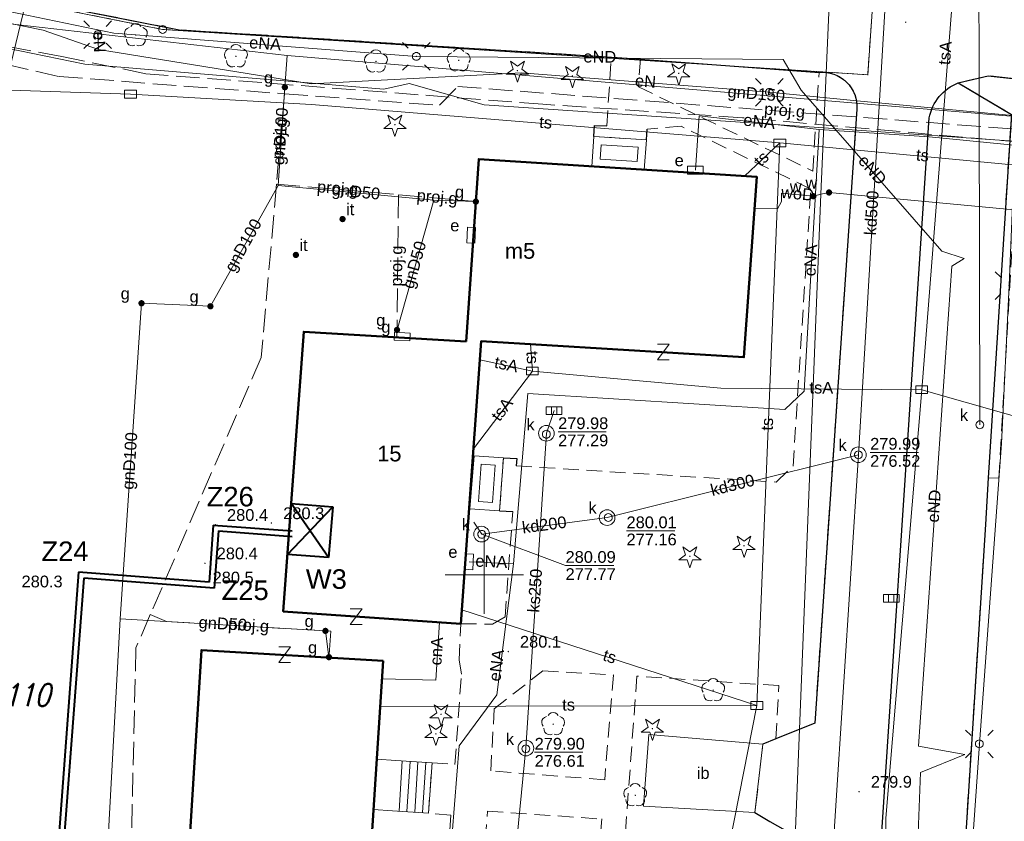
# Model space of a CAD drawing. Extents: x 0 to 6569664, y 0 to 5584502.
# Tile 10 of 64: x 6568320 to 6568383, y 5584034 to 5584085. Entities that reach past the tile are written whole.
import ezdxf
from ezdxf.enums import TextEntityAlignment as Align

# ---------------------------------------------------------------- set-up
doc = ezdxf.new("R2010")
doc.units = 0
doc.header["$PDSIZE"] = 0.75
for name, pattern in [('GAK', [3.5, 2, -0.7, 0.1, -0.7]), ('PRZER1-1', [1, 0.5, -0.5]), ('PRZER2-1', [1.5, 1, -0.5]), ('PRZER3-1', [2, 1.5, -0.5])]:
    doc.linetypes.add(name, pattern=pattern)
doc.layers.get('0').update_dxf_attribs({"linetype": 'CONTINUOUS'})
doc.layers.get('Defpoints').update_dxf_attribs({"linetype": 'CONTINUOUS'})
for name, color, linetype, lineweight in [('alarm', 51, 'CONTINUOUS', 50), ('EGBS', 7, 'CONTINUOUS', 18), ('EGBT', 7, 'CONTINUOUS', 18), ('EGBU', 7, 'CONTINUOUS', 50), ('EGBU_O', 7, 'CONTINUOUS', 50), ('EGDE', 7, 'CONTINUOUS', 18), ('EGPG', 7, 'CONTINUOUS', 18), ('GEPADR_O', 7, 'CONTINUOUS', 18), ('GEPPHC', 7, 'CONTINUOUS', 18), ('GUPPRZ_O', 7, 'CONTINUOUS', 18), ('OTDI', 7, 'CONTINUOUS', 18), ('OTDI_O', 7, 'CONTINUOUS', 18), ('OTKC', 7, 'CONTINUOUS', 18), ('OTKJ', 7, 'CONTINUOUS', 18), ('OTKK', 7, 'CONTINUOUS', 25), ('OTRN', 7, 'CONTINUOUS', 13), ('OTRN_O', 7, 'CONTINUOUS', 13), ('OTZI', 7, 'CONTINUOUS', 18), ('OTZI_O', 7, 'CONTINUOUS', 18), ('ramka sekcji', 7, 'CONTINUOUS', 18), ('siec', 7, 'GAK', 70), ('SUEO', 7, 'CONTINUOUS', 18), ('SUPK', 7, 'CONTINUOUS', 18), ('SUPW', 7, 'CONTINUOUS', 18), ('SUPW_O', 7, 'CONTINUOUS', 18)]:
    doc.layers.add(name, color=color, linetype=linetype, lineweight=lineweight)
for name, color, linetype, lineweight, true_color in [('EGUG', 7, 'CONTINUOUS', 18, 0x008000), ('OTZG', 7, 'CONTINUOUS', 18, 0x008000), ('OTZL', 7, 'CONTINUOUS', 18, 0x008000), ('SUCP', 7, 'CONTINUOUS', 18, 0xd200d2), ('SUCP_O', 7, 'CONTINUOUS', 18, 0xd200d2), ('SUEP', 1, 'CONTINUOUS', 18, 0xff0000), ('SUEP_O', 1, 'CONTINUOUS', 18, 0xff0000), ('SUES', 1, 'CONTINUOUS', 18, 0xff0000), ('SUES_O', 1, 'CONTINUOUS', 18, 0xff0000), ('SUGP', 7, 'CONTINUOUS', 18, 0xbfbf00), ('SUGP_O', 7, 'CONTINUOUS', 18, 0xbfbf00), ('SUGS', 7, 'CONTINUOUS', 18, 0xbfbf00), ('SUGS_O', 7, 'CONTINUOUS', 18, 0xbfbf00), ('SUGU', 7, 'CONTINUOUS', 18, 0xbfbf00), ('SUGU_O', 7, 'CONTINUOUS', 18, 0xbfbf00), ('SUGW', 7, 'CONTINUOUS', 18, 0xbfbf00), ('SUGW_O', 7, 'CONTINUOUS', 18, 0xbfbf00), ('SUKK', 7, 'CONTINUOUS', 18, 0x803300), ('SUKP', 7, 'CONTINUOUS', 18, 0x803300), ('SUKP_O', 7, 'CONTINUOUS', 18, 0x803300), ('SUKS', 7, 'CONTINUOUS', 18, 0x803300), ('SUKS_O', 7, 'CONTINUOUS', 18, 0x803300), ('SUTP', 7, 'CONTINUOUS', 18, 0xff9100), ('SUTP_O', 7, 'CONTINUOUS', 18, 0xff9100), ('SUWP', 5, 'CONTINUOUS', 18, 0x0000ff), ('SUWP_O', 5, 'CONTINUOUS', 18, 0x0000ff), ('SUWW', 5, 'CONTINUOUS', 18, 0x0000ff), ('SUWW_O', 5, 'CONTINUOUS', 18, 0x0000ff)]:
    doc.layers.add(name, color=color, linetype=linetype, lineweight=lineweight, true_color=true_color)
doc.styles.add('Arial', font='arial.ttf')
doc.styles.add('GEO-INFO', font='arial.ttf')
doc.styles.add('UZBROJENIE', font='SIMPLEX.shx', dxfattribs={"width": 0.8, "oblique": 15.00003, "height": 0.9})
doc.dimstyles.get("Standard").update_dxf_attribs({"dimtxt": 0.18, "dimasz": 0.18, "dimexe": 0.18, "dimexo": 0.0625, "dimgap": 0.09, "dimtad": 0, "dimtih": 1, "dimtoh": 1, "dimdec": 4, "dimzin": 0, "dimdsep": 46, "dimtxsty": 'Standard', "dimcen": 0.09, "dimadec": 0, "dimazin": 0, "dimtfac": 1, "dimtdec": 4, "dimtofl": 0, "dimtmove": 0, "dimatfit": 3, "dimfxl": 0, "dimtolj": 1, "dimtzin": 0, "dimarcsym": 0})

# ---------------------------------------------------------------- blocks, each defined once
blk = doc.blocks.new('D_GSPRDL1')
blk.add_hatch(color=0).paths.add_polyline_path([(0, -0.045), (0.013906, -0.042798), (0.02645, -0.036406), (0.036406, -0.02645), (0.042798, -0.013906), (0.045, 0), (0.042798, 0.013906), (0.036406, 0.02645), (0.02645, 0.036406), (0.013906, 0.042798), (0, 0.045), (-0.013906, 0.042798), (-0.02645, 0.036406), (-0.036406, 0.02645), (-0.042798, 0.013906), (-0.045, 0), (-0.042798, -0.013906), (-0.036406, -0.02645), (-0.02645, -0.036406), (-0.013906, -0.042798)])
at = {"color": 0}
for points in [[(-0.324277, 0.563333), (-0.240553, 0.662679), (-0.127956, 0.727494), (0, 0.75), (0.127956, 0.727494), (0.240553, 0.662679), (0.324277, 0.563333)], [(-0.635969, -0.134326), (-0.70458, -0.024001), (-0.731429, 0.103115), (-0.713292, 0.231763), (-0.652348, 0.346501), (-0.55591, 0.433559), (-0.435555, 0.482485)], [(0.435555, 0.482485), (0.55591, 0.433559), (0.652348, 0.346501), (0.713292, 0.231763), (0.731429, 0.103115), (0.70458, -0.024001), (0.635969, -0.134326)], [(-0.068773, -0.646351), (-0.194901, -0.677512), (-0.324092, -0.663766), (-0.440839, -0.606763), (-0.531129, -0.513345), (-0.584125, -0.394725), (-0.593465, -0.265141)], [(0.593465, -0.265141), (0.584125, -0.394725), (0.531129, -0.513345), (0.440839, -0.606763), (0.324092, -0.663766), (0.194901, -0.677512), (0.068773, -0.646351)]]:
    blk.add_lwpolyline(points, dxfattribs=at)
blk = doc.blocks.new('D_GSPRDI1')
blk.add_hatch(color=0).paths.add_polyline_path([(0, -0.045), (0.013906, -0.042798), (0.02645, -0.036406), (0.036406, -0.02645), (0.042798, -0.013906), (0.045, 0), (0.042798, 0.013906), (0.036406, 0.02645), (0.02645, 0.036406), (0.013906, 0.042798), (0, 0.045), (-0.013906, 0.042798), (-0.02645, 0.036406), (-0.036406, 0.02645), (-0.042798, 0.013906), (-0.045, 0), (-0.042798, -0.013906), (-0.036406, -0.02645), (-0.02645, -0.036406), (-0.013906, -0.042798)])
at = {"color": 0}
blk.add_lwpolyline([(0.272471, 0.088531), (0.713338, -0.231778), (0.168396, -0.231778), (0, -0.750048), (-0.168396, -0.231778), (-0.713338, -0.231778), (-0.272471, 0.088531), (-0.440867, 0.606801), (0, 0.286493), (0.440867, 0.606801)], close=True, dxfattribs=at)
blk = doc.blocks.new('D_GSPWPN1')
blk.add_hatch(color=0).paths.add_polyline_path([(-0.045, 0), (-0.043467, -0.011647), (-0.038971, -0.0225), (-0.03182, -0.03182), (-0.0225, -0.038971), (-0.011647, -0.043467), (0, -0.045), (0.011647, -0.043467), (0.0225, -0.038971), (0.03182, -0.03182), (0.038971, -0.0225), (0.043467, -0.011647), (0.045, 0), (0.043467, 0.011647), (0.038971, 0.0225), (0.03182, 0.03182), (0.0225, 0.038971), (0.011647, 0.043467), (0, 0.045), (-0.011647, 0.043467), (-0.0225, 0.038971), (-0.03182, 0.03182), (-0.038971, 0.0225), (-0.043467, 0.011647)])
blk = doc.blocks.new('D_GSPTZI1')
blk.add_hatch(color=0).paths.add_polyline_path([(-0.2, 0), (-0.193185, -0.051764), (-0.173205, -0.1), (-0.141421, -0.141421), (-0.1, -0.173205), (-0.051764, -0.193185), (0, -0.2), (0.051764, -0.193185), (0.1, -0.173205), (0.141421, -0.141421), (0.173205, -0.1), (0.193185, -0.051764), (0.2, 0), (0.193185, 0.051764), (0.173205, 0.1), (0.141421, 0.141421), (0.1, 0.173205), (0.051764, 0.193185), (0, 0.2), (-0.051764, 0.193185), (-0.1, 0.173205), (-0.141421, 0.141421), (-0.173205, 0.1), (-0.193185, 0.051764)])
blk = doc.blocks.new('D_GUPIKP1_3')
at = {"color": 0}
blk.add_lwpolyline([(0.375, -0.25), (-0.375, -0.25), (-0.375, 0.25), (0.375, 0.25)], close=True, dxfattribs=at)
blk = doc.blocks.new('D_GUPWZA1')
blk.add_hatch(color=0).paths.add_polyline_path([(-0.2, 0), (-0.193185, -0.051764), (-0.173205, -0.1), (-0.141421, -0.141421), (-0.1, -0.173205), (-0.051764, -0.193185), (0, -0.2), (0.051764, -0.193185), (0.1, -0.173205), (0.141421, -0.141421), (0.173205, -0.1), (0.193185, -0.051764), (0.2, 0), (0.193185, 0.051764), (0.173205, 0.1), (0.141421, 0.141421), (0.1, 0.173205), (0.051764, 0.193185), (0, 0.2), (-0.051764, 0.193185), (-0.1, 0.173205), (-0.141421, 0.141421), (-0.173205, 0.1), (-0.193185, 0.051764)])
blk = doc.blocks.new('D_GUPESE1')
at = {"color": 0}
blk.add_lwpolyline([(-0.5, -0.25), (-0.5, 0.25), (0.5, 0.25), (0.5, -0.25)], close=True, dxfattribs=at)
blk = doc.blocks.new('D_GUPIWZ1_1')
at = {"color": 0}
blk.add_lwpolyline([(0, 0.25), (0.064705, 0.241481), (0.125, 0.216506), (0.176777, 0.176777), (0.216506, 0.125), (0.241481, 0.064705), (0.25, 0), (0.241481, -0.064705), (0.216506, -0.125), (0.176777, -0.176777), (0.125, -0.216506), (0.064705, -0.241481), (0, -0.25), (-0.064705, -0.241481), (-0.125, -0.216506), (-0.176777, -0.176777), (-0.216506, -0.125), (-0.241481, -0.064705), (-0.25, 0), (-0.241481, 0.064705), (-0.216506, 0.125), (-0.176777, 0.176777), (-0.125, 0.216506), (-0.064705, 0.241481)], close=True, dxfattribs=at)
blk = doc.blocks.new('D_GUPKKS1')
at = {"color": 0}
blk.add_lwpolyline([(0.5, -0.25), (-0.5, -0.25), (-0.5, 0.25), (0.5, 0.25)], close=True, dxfattribs=at)
for points in [[(-0.175, -0.25), (-0.175, 0.25)], [(0.175, -0.25), (0.175, 0.25)]]:
    blk.add_lwpolyline(points, dxfattribs=at)
blk = doc.blocks.new('D_GUPGSG1')
at = {"color": 0}
blk.add_lwpolyline([(-0.5, -0.25), (-0.5, 0.25), (0.5, 0.25), (0.5, -0.25)], close=True, dxfattribs=at)
blk = doc.blocks.new('D_GUPGZA1')
blk.add_hatch(color=0).paths.add_polyline_path([(-0.2, 0), (-0.193185, -0.051764), (-0.173205, -0.1), (-0.141421, -0.141421), (-0.1, -0.173205), (-0.051764, -0.193185), (0, -0.2), (0.051764, -0.193185), (0.1, -0.173205), (0.141421, -0.141421), (0.173205, -0.1), (0.193185, -0.051764), (0.2, 0), (0.193185, 0.051764), (0.173205, 0.1), (0.141421, 0.141421), (0.1, 0.173205), (0.051764, 0.193185), (0, 0.2), (-0.051764, 0.193185), (-0.1, 0.173205), (-0.141421, 0.141421), (-0.173205, 0.1), (-0.193185, 0.051764)])
blk = doc.blocks.new('D_GUPGUT1')
blk.add_hatch(color=0).paths.add_polyline_path([(-0.2, 0), (-0.193185, -0.051764), (-0.173205, -0.1), (-0.141421, -0.141421), (-0.1, -0.173205), (-0.051764, -0.193185), (0, -0.2), (0.051764, -0.193185), (0.1, -0.173205), (0.141421, -0.141421), (0.173205, -0.1), (0.193185, -0.051764), (0.2, 0), (0.193185, 0.051764), (0.173205, 0.1), (0.141421, 0.141421), (0.1, 0.173205), (0.051764, 0.193185), (0, 0.2), (-0.051764, 0.193185), (-0.1, 0.173205), (-0.141421, 0.141421), (-0.173205, 0.1), (-0.193185, 0.051764)])
blk = doc.blocks.new('D_GUPKSD1_1')
at = {"color": 0}
blk.add_lwpolyline([(0, 0.25), (0.064705, 0.241481), (0.125, 0.216506), (0.176777, 0.176777), (0.216506, 0.125), (0.241481, 0.064705), (0.25, 0), (0.241481, -0.064705), (0.216506, -0.125), (0.176777, -0.176777), (0.125, -0.216506), (0.064705, -0.241481), (0, -0.25), (-0.064705, -0.241481), (-0.125, -0.216506), (-0.176777, -0.176777), (-0.216506, -0.125), (-0.241481, -0.064705), (-0.25, 0), (-0.241481, 0.064705), (-0.216506, 0.125), (-0.176777, 0.176777), (-0.125, 0.216506), (-0.064705, 0.241481)], close=True, dxfattribs=at)
blk = doc.blocks.new('D_GEPPHC1')
at = {"color": 0}
blk.add_lwpolyline([(-0.375, 0.5), (0.375, 0.5), (-0.375, -0.5), (0.375, -0.5)], dxfattribs=at)
blk = doc.blocks.new('D_GEPPGD1_1')
at = {"color": 0}
blk.add_lwpolyline([(0, 0.25), (0.077254, 0.237764), (0.146946, 0.202254), (0.202254, 0.146946), (0.237764, 0.077254), (0.25, 0), (0.237764, -0.077254), (0.202254, -0.146946), (0.146946, -0.202254), (0.077254, -0.237764), (0, -0.25), (-0.077254, -0.237764), (-0.146946, -0.202254), (-0.202254, -0.146946), (-0.237764, -0.077254), (-0.25, 0), (-0.237764, 0.077254), (-0.202254, 0.146946), (-0.146946, 0.202254), (-0.077254, 0.237764)], close=True, dxfattribs=at)
blk = doc.blocks.new('D_GEPPGD1_2')
blk.add_hatch(color=0).paths.add_polyline_path([(0, -0.045), (0.013906, -0.042798), (0.02645, -0.036406), (0.036406, -0.02645), (0.042798, -0.013906), (0.045, 0), (0.042798, 0.013906), (0.036406, 0.02645), (0.02645, 0.036406), (0.013906, 0.042798), (0, 0.045), (-0.013906, 0.042798), (-0.02645, 0.036406), (-0.036406, 0.02645), (-0.042798, 0.013906), (-0.045, 0), (-0.042798, -0.013906), (-0.036406, -0.02645), (-0.02645, -0.036406), (-0.013906, -0.042798)])
blk = doc.blocks.new('D_GUPELA2')
blk.add_hatch(color=0).paths.add_polyline_path([(-0.001087, 0.044987), (0.011881, 0.043403), (0.021281, 0.03965), (0.030065, 0.033482), (0.038133, 0.023893), (0.043117, 0.012881), (0.044986, 0.001113), (0.044323, -0.007777), (0.040557, -0.019497), (0.033417, -0.030138), (0.024849, -0.037517), (0.013788, -0.042836), (0.002013, -0.044955), (-0.00982, -0.043916), (-0.020466, -0.040077), (-0.029541, -0.033946), (-0.036867, -0.025804), (-0.04187, -0.01649), (-0.04461, -0.005909), (-0.044532, 0.006476), (-0.041285, 0.017903), (-0.034764, 0.028574), (-0.024479, 0.03776), (-0.013449, 0.042943)])
at = {"color": 0}
for points in [[(-0.883883, 0.883883), (-0.53033, 0.53033)], [(0.883883, 0.883883), (0.53033, 0.53033)], [(-0.883883, -0.883883), (-0.53033, -0.53033)], [(0.883883, -0.883883), (0.53033, -0.53033)]]:
    blk.add_lwpolyline(points, dxfattribs=at)
blk = doc.blocks.new('D_GUPELA1')
at = {"color": 0}
blk.add_lwpolyline([(0, 0.25), (0.064705, 0.241481), (0.125, 0.216506), (0.176777, 0.176777), (0.216506, 0.125), (0.241481, 0.064705), (0.25, 0), (0.241481, -0.064705), (0.216506, -0.125), (0.176777, -0.176777), (0.125, -0.216506), (0.064705, -0.241481), (0, -0.25), (-0.064705, -0.241481), (-0.125, -0.216506), (-0.176777, -0.176777), (-0.216506, -0.125), (-0.241481, -0.064705), (-0.25, 0), (-0.241481, 0.064705), (-0.216506, 0.125), (-0.176777, 0.176777), (-0.125, 0.216506), (-0.064705, 0.241481)], close=True, dxfattribs=at)
blk = doc.blocks.new('*D45')
at = {"layer": 'Defpoints', "color": 0}
for p in [(6568647.5, 5584150), (6568650, 5584150), (0, 0)]:
    blk.add_point(p, dxfattribs=at)
at = {"layer": 'ramka sekcji', "color": 0, "lineweight": -2}
blk.add_line((6568649.938, 5584150), (6568647.5, 5584150), dxfattribs=at)
at = {"layer": 'ramka sekcji', "color": 0, "insert": (6568644.106, 5584150), "char_height": 0.75, "attachment_point": 5, "style": 'GEO-INFO'}
blk.add_mtext('\\A1;5584150.0000', dxfattribs=at)
blk = doc.blocks.new('*D46')
at = {"layer": 'Defpoints', "color": 0}
for p in [(6568650, 5584152.5), (6568650, 5584150), (0, 0)]:
    blk.add_point(p, dxfattribs=at)
at = {"layer": 'ramka sekcji', "color": 0, "lineweight": -2}
blk.add_line((6568650, 5584150.062), (6568650, 5584152.5), dxfattribs=at)
at = {"layer": 'ramka sekcji', "color": 0, "insert": (6568650, 5584155.896), "char_height": 0.75, "attachment_point": 5, "rotation": 90, "style": 'GEO-INFO'}
blk.add_mtext('\\A1;6568650.0000', dxfattribs=at)

msp = doc.modelspace()

# ---------------------------------------------------------------- linework, layer by layer
at = {"layer": 'EGBS', "linetype": 'Continuous', "lineweight": 18, "elevation": 10.18}
msp.add_lwpolyline([(6568346.44, 5584034.78), (6568346.67, 5584037.99), (6568344.36, 5584038.14), (6568343.14, 5584038.22), (6568342.93, 5584035.01), (6568344.13, 5584034.93)], close=True, dxfattribs=at)
for points in [[(6568344.76658, 5584038.1136), (6568344.55804, 5584034.9022)], [(6568345.26553, 5584038.0812), (6568345.05699, 5584034.86981)], [(6568345.76447, 5584038.0488), (6568345.55594, 5584034.83741)], [(6568346.26342, 5584038.0164), (6568346.05489, 5584034.80501)]]:
    msp.add_lwpolyline(points, dxfattribs=at)
at = {"layer": 'EGBT', "linetype": 'Continuous', "lineweight": 18, "elevation": 10.18}
for points in [[(6568357, 5584078.01), (6568360.36, 5584077.79), (6568360.21974, 5584075.88154), (6568356.85955, 5584076.09722)], [(6568357.46233, 5584077.47866), (6568359.8244, 5584077.324), (6568359.7574, 5584076.41224), (6568357.39516, 5584076.56387)], [(6568351.22, 5584057.48), (6568350.98, 5584054.09), (6568349.08368, 5584054.21707), (6568349.34861, 5584057.6054)], [(6568350.68581, 5584057.01468), (6568350.51643, 5584054.62219), (6568349.62157, 5584054.68215), (6568349.80854, 5584057.07346)]]:
    msp.add_lwpolyline(points, close=True, dxfattribs=at)
at = {"layer": 'EGBU', "linetype": 'Continuous', "lineweight": 50, "elevation": 10.18}
for points in [[(6568348.83759, 5584064.90932), (6568349.65, 5584076.56), (6568367.41, 5584075.42), (6568366.58, 5584063.9), (6568349.81, 5584064.94), (6568348.51, 5584046.88), (6568337.16, 5584047.66), (6568338.47, 5584065.53)], [(6568343.55, 5584044.5), (6568341.86, 5584018.52), (6568365.36, 5584017.17), (6568364.76, 5584005.69), (6568339.15, 5584007.19), (6568339.86, 5584018.86), (6568330.35, 5584019.57), (6568331.94, 5584045.19)]]:
    msp.add_lwpolyline(points, close=True, dxfattribs=at)
at = {"layer": 'EGDE', "linetype": 'Continuous', "elevation": 10.22}
for points in [[(6568375.19, 5584092.43), (6568374.92948, 5584088.19204), (6568374.48985, 5584081.95589), (6568329.45932, 5584084.84591), (6568320.72616, 5584086.59352), (6568322.71334, 5584094.57975), (6568345, 5584094.44), (6568344.88, 5584093.16)], [(6568302.13672, 5584090.3243), (6568320.72616, 5584086.59352), (6568319.9193, 5584083.24287), (6568307.93382, 5584034.73468), (6568295.92847, 5583986.21622), (6568300.13923, 5584056.76596)]]:
    msp.add_lwpolyline(points, close=True, dxfattribs=at)
msp.add_lwpolyline([(6568594.31055, 5583939.47691), (6568591.06023, 5583939.65534), (6568585.12694, 5583937.54872), (6568482.90911, 5583944.55214), (6568370.44353, 5583952.88368), (6568294.32233, 5583957.98331), (6568295.92847, 5583986.21622), (6568307.93382, 5584034.73468), (6568319.9193, 5584083.24287), (6568320.72616, 5584086.59352), (6568329.45932, 5584084.84591), (6568374.48985, 5584081.95589), (6568374.92948, 5584088.19204), (6568391.77674, 5584086.94902), (6568441.65482, 5584081.9513), (6568491.15577, 5584079.0589), (6568538.06756, 5584076.86319), (6568558.47556, 5584075.58605), (6568583.6998, 5584038.16817), (6568609.00522, 5584036.3441), (6568644.22449, 5584009.45582)], dxfattribs=at)
at = {"layer": 'EGUG', "linetype": 'PRZER1-1', "lineweight": 18, "elevation": 10.08}
for points in [[(6568482.90911, 5583944.55214), (6568370.44353, 5583952.88368), (6568294.32233, 5583957.98331), (6568294.26523, 5583956.9825), (6568277.26098, 5583957.9935), (6568263.9809, 5583958.70246), (6568268.42617, 5584011.06381), (6568271.58328, 5584050.08752), (6568274.3496, 5584077.53529), (6568277.46122, 5584095.26675), (6568302.13672, 5584090.3243), (6568320.72616, 5584086.59352), (6568329.45932, 5584084.84591), (6568374.48985, 5584081.95589), (6568374.92948, 5584088.19204), (6568375.19, 5584092.43), (6568377.65, 5584132.3), (6568371.2, 5584132.71), (6568369.87809, 5584134.81056), (6568369.45834, 5584137.11533), (6568375.25714, 5584238.8479), (6568377.54509, 5584242.89769)], [(6568374.92948, 5584088.19204), (6568374.48985, 5584081.95589), (6568329.45932, 5584084.84591), (6568320.72616, 5584086.59352)]]:
    msp.add_lwpolyline(points, dxfattribs=at)
at = {"layer": 'GUPPRZ_O', "linetype": 'Continuous', "lineweight": 13, "elevation": 10.8, "flags": 128}
for points in [[(6568354.71557, 5584059.13902), (6568357.79557, 5584059.13902)], [(6568374.64394, 5584057.82577), (6568377.72394, 5584057.82577)], [(6568349.83768, 5584052.58981), (6568355.19131, 5584050.59552), (6568358.27131, 5584050.59552)], [(6568359.08578, 5584052.80742), (6568362.16578, 5584052.80742)], [(6568353.21728, 5584038.66114), (6568356.29728, 5584038.66114)]]:
    msp.add_lwpolyline(points, dxfattribs=at)
at = {"layer": 'OTDI', "linetype": 'Continuous', "lineweight": 18, "elevation": 10.18}
msp.add_lwpolyline([(6568367.8, 5584039.19), (6568367.29, 5584034.81), (6568360.16, 5584035.22), (6568360.51, 5584039.8)], close=True, dxfattribs=at)
at = {"layer": 'OTKC', "linetype": 'PRZER2-1', "lineweight": 18, "elevation": 10.18}
msp.add_lwpolyline([(6568347.42, 5584027.7), (6568347.87, 5584034.64), (6568346.44, 5584034.78), (6568346.67, 5584037.99), (6568348.13, 5584037.88), (6568348.54, 5584043.65), (6568348.39, 5584044.58), (6568348.51, 5584046.88), (6568350.53, 5584046.85), (6568351.33, 5584047.32), (6568351.82, 5584054.04), (6568350.98, 5584054.09), (6568351.22, 5584057.48), (6568352.07, 5584057.43), (6568352.04, 5584056.96), (6568368.65, 5584055.93), (6568369.72, 5584056.95), (6568370.86, 5584074.65), (6568362.57, 5584078.66), (6568360.41, 5584078.47), (6568360.36, 5584077.79), (6568357, 5584078.01), (6568357.05, 5584078.72), (6568357.82, 5584078.68), (6568358.12, 5584083.08), (6568359.98, 5584082.95), (6568359.84, 5584081.18), (6568370.98, 5584075.8), (6568371.38, 5584082.1, -0.46178773), (6568373.8, 5584079.75), (6568371.11, 5584040.52), (6568368.63, 5584039.53), (6568368.82, 5584042.92), (6568359.75, 5584043.53), (6568358.58, 5584027.68)], format="xyb", dxfattribs=at)
for points in [[(6568383.67, 5584079.42), (6568380.27, 5584081.43), (6568382.18, 5584081.89), (6568387.8, 5584081.27)], [(6568404.95, 5584017.73), (6568381.28, 5584019.4), (6568375.12, 5584017.59), (6568374.23, 5584017), (6568374.47, 5584019.74), (6568379.98, 5584021.47), (6568382.02, 5584053.21), (6568382.19, 5584056.2), (6568382.87, 5584056.18), (6568384.2, 5584079.52)]]:
    msp.add_lwpolyline(points, dxfattribs=at)
for points in [[(6568350.41, 5584037.47), (6568350.64, 5584041.44), (6568353.74, 5584043.87), (6568358.25, 5584043.6), (6568357.69, 5584036.91)], [(6568350.98, 5584027.13), (6568349.77, 5584028.32), (6568349.89, 5584030.2), (6568350.56, 5584030.2), (6568350.65, 5584031.5), (6568349.98, 5584031.56), (6568350.21, 5584034.9), (6568357.5, 5584034.4), (6568356.95, 5584027.7), (6568355.89, 5584026.77), (6568354.13, 5584026.96), (6568354.23, 5584027.72), (6568353.28, 5584027.83), (6568353.18, 5584027.07)]]:
    msp.add_lwpolyline(points, close=True, dxfattribs=at)
at = {"layer": 'OTKJ', "linetype": 'PRZER3-1', "lineweight": 18, "elevation": 10.18}
msp.add_lwpolyline([(6568366.17994, 5583966.25595), (6568368.49, 5584000.12), (6568370.69, 5584032.86), (6568368.24, 5584034.25), (6568367.29, 5584034.81), (6568367.8, 5584039.19), (6568368.63, 5584039.53), (6568371.11, 5584040.52), (6568373.8, 5584079.75, 0.46178773), (6568371.38, 5584082.1), (6568359.98, 5584082.95), (6568358.12, 5584083.08), (6568330.51, 5584084.83), (6568276.89, 5584095.36)], format="xyb", dxfattribs=at)
msp.add_lwpolyline([(6568387.8, 5584081.27), (6568382.18, 5584081.89), (6568380.27, 5584081.43), (6568383.67, 5584079.42), (6568382.19, 5584056.2), (6568382.02, 5584053.21), (6568379.98, 5584021.47), (6568374.47, 5584019.74), (6568374.23, 5584017), (6568373.62, 5584007.68), (6568379.01, 5584005.59), (6568376.11, 5583963.78)], dxfattribs=at)
at = {"layer": 'OTKK', "linetype": 'Continuous', "lineweight": 25, "elevation": 10.18}
for points in [[(6568366.17994, 5583966.25595), (6568362.14, 5583966.51), (6568313.68, 5583969.67), (6568310.89, 5583969.83), (6568296.58, 5583970.72), (6568295.74, 5583961.67, -0.29217785), (6568289.71, 5583954.65), (6568268.81, 5583956.34, -0.11600079), (6568265.57, 5583957.41, -0.07423973), (6568263.46, 5583959.35, -0.12887514), (6568261.14, 5583964.74), (6568265.58, 5584031.75), (6568268.21, 5584056.6), (6568269.75, 5584068.54), (6568273.31, 5584093.29, -0.47390876), (6568276.89, 5584095.36), (6568330.51, 5584084.83)], [(6568374.47, 5584019.74), (6568378.42, 5584079.19, -0.26225223), (6568380.27, 5584081.43), (6568382.18, 5584081.89), (6568387.8, 5584081.27), (6568391.05, 5584081.04), (6568391.46, 5584084.99), (6568391.55, 5584086.98)], [(6568330.51, 5584084.83), (6568358.12, 5584083.08), (6568359.98, 5584082.95), (6568371.38, 5584082.1, -0.46178773), (6568373.8, 5584079.75), (6568371.11, 5584040.52), (6568368.63, 5584039.53), (6568367.8, 5584039.19)], [(6568380.27, 5584081.43), (6568383.67, 5584079.42), (6568382.19, 5584056.2), (6568382.02, 5584053.21), (6568379.98, 5584021.47), (6568374.47, 5584019.74), (6568374.23, 5584017), (6568373.62, 5584007.68), (6568379.01, 5584005.59), (6568376.11, 5583963.78), (6568370.56, 5583962.41), (6568370.11, 5583954.51, 0.07599896), (6568370.32, 5583953, 0.2946697), (6568374.84, 5583949.22), (6568411.69, 5583946.74, 0.39350109)]]:
    msp.add_lwpolyline(points, format="xyb", dxfattribs=at)
for points in [[(6568357, 5584078.01), (6568357.05, 5584078.72), (6568357.82, 5584078.68)], [(6568360.36, 5584077.79), (6568360.41, 5584078.47)], [(6568351.22, 5584057.48), (6568352.07, 5584057.43), (6568352.04, 5584056.96)], [(6568350.98, 5584054.09), (6568351.82, 5584054.04)], [(6568367.29, 5584034.81), (6568368.24, 5584034.25), (6568370.69, 5584032.86), (6568368.49, 5584000.12), (6568366.17994, 5583966.25595)]]:
    msp.add_lwpolyline(points, dxfattribs=at)
at = {"layer": 'ramka sekcji'}
for q in [(6568350, 5584052.5), (6568347.5, 5584050), (6568350, 5584047.5), (6568352.5, 5584050)]:
    msp.add_line((6568350, 5584050), q, dxfattribs=at)
at = {"layer": 'siec', "linetype": 'ByBlock', "lineweight": 40}
for p, q in [((6568337.66638, 5584054.56766), (6568340.3322, 5584054.33589)), ((6568340.05126, 5584051.10449), (6568337.66638, 5584054.56766)), ((6568337.42661, 5584051.2969), (6568340.3322, 5584054.33589)), ((6568340.3322, 5584054.33589), (6568340.05126, 5584051.10449)), ((6568332.69597, 5584053.18186), (6568332.42057, 5584049.5324)), ((6568332.69597, 5584053.18186), (6568337.73699, 5584052.80143)), ((6568333.02176, 5584052.80629), (6568332.74635, 5584049.15684)), ((6568333.02176, 5584052.80629), (6568337.72384, 5584052.45145)), ((6568340.05126, 5584051.10449), (6568337.42661, 5584051.2969)), ((6568324.09497, 5584050.1607), (6568321.13201, 5584010.89809)), ((6568332.42057, 5584049.5324), (6568324.09497, 5584050.1607)), ((6568324.42075, 5584049.78513), (6568321.4578, 5584010.52253)), ((6568332.74635, 5584049.15684), (6568324.42075, 5584049.78513))]:
    msp.add_line(p, q, dxfattribs=at)
at = {"layer": 'SUCP', "linetype": 'Continuous', "lineweight": 18, "elevation": 10.14}
msp.add_lwpolyline([(6568347.14028, 5584046.97413), (6568346.90486, 5584043.26171), (6568343.47566, 5584043.35715)], dxfattribs=at)
at = {"layer": 'SUEP', "linetype": 'PRZER3-1', "lineweight": 18, "elevation": 10.14}
msp.add_lwpolyline([(6568459.83529, 5584050.67966), (6568460.62843, 5584071.35681), (6568421.89546, 5584074.17693), (6568386.52744, 5584077.44073), (6568366.48235, 5584079.2058), (6568353.75069, 5584080.06318), (6568328.39369, 5584082.01967), (6568323.01448, 5584083.12127), (6568308.48195, 5584085.80969), (6568300.43483, 5584088.01289), (6568293.21194, 5584089.56037), (6568275.36079, 5584093.02254), (6568265.88044, 5584095.88281)], dxfattribs=at)
at = {"layer": 'SUEP', "linetype": 'Continuous', "lineweight": 18, "elevation": 10.14}
for points in [[(6568458.09827, 5584047.11792), (6568457.35, 5584047.26), (6568459.16, 5584071.55), (6568438.5, 5584072.96), (6568419.47, 5584074.77), (6568404.28, 5584076.08), (6568403.66, 5584075.72), (6568401.66, 5584075.85), (6568401.11, 5584076.26), (6568386.25, 5584077.53), (6568371.06, 5584078.6), (6568349.99, 5584080.04), (6568345.21, 5584081.39), (6568343.58, 5584081.04), (6568324.49, 5584082.63), (6568306.2, 5584086.38), (6568288.07, 5584090.39), (6568280.16, 5584092.07), (6568278.51, 5584092.88), (6568265.72845, 5584094.84031)], [(6568289.11, 5584091.53), (6568306.5577, 5584088.72114), (6568326.34206, 5584084.61573), (6568345.66268, 5584083.12455)], [(6568289.11, 5584091.53), (6568305.94, 5584088.05), (6568321.82, 5584084.8), (6568325.36, 5584083.57), (6568338.95, 5584081.37), (6568352.38, 5584082.08), (6568368.21, 5584080.83), (6568373.59, 5584080.31), (6568383.96, 5584079.32)], [(6568325.36, 5584083.57), (6568325.32, 5584084.51)], [(6568345.66268, 5584083.12455), (6568369.09962, 5584082.92015), (6568370.24718, 5584080.97515), (6568379.22168, 5584070.67099), (6568380.64733, 5584070.22085), (6568379.86483, 5584069.7322), (6568377.73429, 5584039.04536), (6568380.6984, 5584038.51051), (6568377.86199, 5584037.36288), (6568376.96805, 5584014.11185), (6568376.28412, 5584004.60999), (6568375.6552, 5583988.07759), (6568373.54092, 5583983.35598)], [(6568363.49, 5584075.86), (6568363.72296, 5584079.32696), (6568371.39475, 5584078.45574)], [(6568373.5, 5583954.14), (6568377.24, 5583963.51), (6568377.84, 5583983.21), (6568378.63, 5583990.16), (6568380.23, 5584009.47), (6568379.89, 5584012.7), (6568380.83, 5584028.01), (6568381.62, 5584039.2), (6568383.04, 5584058.39), (6568383.52, 5584068.48), (6568383.96, 5584079.32)], [(6568371.39475, 5584078.45574), (6568370.43161, 5584061.73355), (6568369.20535, 5584060.55614), (6568352.7909, 5584061.58473), (6568351.86101, 5584050.7119)], [(6568371.39475, 5584078.45574), (6568378.42131, 5584077.98624), (6568395.11361, 5584076.35119)], [(6568351.86101, 5584050.7119), (6568350.80902, 5584042.32769), (6568348.39076, 5584039.07628), (6568347.79752, 5584031.56806)], [(6568351.86101, 5584050.7119), (6568349.04, 5584050.84)]]:
    msp.add_lwpolyline(points, dxfattribs=at)
at = {"layer": 'SUGP', "linetype": 'Continuous', "lineweight": 18, "elevation": 10.14}
for points in [[(6568265.24254, 5584091.50742), (6568267.11081, 5584091.29121), (6568312.05315, 5584086.08506), (6568337.40552, 5584083.1726)], [(6568337.40552, 5584083.1726), (6568337.26552, 5584081.15465), (6568336.83036, 5584074.88059), (6568332.51057, 5584067.15935), (6568328.11075, 5584067.35366), (6568326.74242, 5584047.19955), (6568325.04379, 5584016.05039)], [(6568337.40552, 5584083.1726), (6568397.33641, 5584078.16365), (6568428.23794, 5584075.58074), (6568444.40552, 5584074.23001)], [(6568336.83036, 5584074.88059), (6568346.77732, 5584073.93072)], [(6568346.77732, 5584073.93072), (6568344.43, 5584065.65)], [(6568346.77732, 5584073.93072), (6568349.46092, 5584073.84851)], [(6568326.74242, 5584047.19955), (6568339.85743, 5584046.41853), (6568340.08, 5584044.74)]]:
    msp.add_lwpolyline(points, dxfattribs=at)
at = {"layer": 'SUGP', "linetype": 'PRZER3-1', "lineweight": 18, "elevation": 10.14}
for points in [[(6568265.95805, 5584091.06252), (6568282.69757, 5584089.03151), (6568303.81341, 5584086.21528), (6568322.8449, 5584081.84386), (6568337.23585, 5584080.73312)], [(6568337.23585, 5584080.73312), (6568347.14641, 5584079.99837), (6568348.30447, 5584081.20102), (6568390.05811, 5584078.00777), (6568391.81373, 5584076.01664), (6568397.98961, 5584075.47113), (6568418.79953, 5584073.73177), (6568421.00686, 5584075.16705), (6568428.31453, 5584074.57612), (6568435.62221, 5584073.98518), (6568435.62221, 5584071.68618), (6568444.05693, 5584071.02425), (6568443.88641, 5584066.51975)], [(6568337.23585, 5584080.73312), (6568336.72989, 5584074.96887)], [(6568336.72989, 5584074.96887), (6568335.75722, 5584063.8875), (6568328.67296, 5584047.46815), (6568327.75333, 5584045.33669), (6568327.06098, 5584015.96546)], [(6568336.72989, 5584074.96887), (6568344.51962, 5584074.28513)], [(6568344.51962, 5584074.28513), (6568344.41584, 5584065.17404)], [(6568344.51962, 5584074.28513), (6568349.46113, 5584073.85138)], [(6568328.67296, 5584047.46815), (6568329.70431, 5584047.02317), (6568340.19061, 5584046.39869), (6568340.078, 5584044.70635)]]:
    msp.add_lwpolyline(points, dxfattribs=at)
at = {"layer": 'SUKP', "linetype": 'Continuous', "lineweight": 18, "elevation": 10.14}
for points in [[(6568381.64886, 5584059.58804), (6568381.53565, 5584110.88115), (6568387.58811, 5584161.38428), (6568389.56914, 5584213.0754)], [(6568371.94482, 5584027.33289), (6568373.89394, 5584057.67023), (6568375.72584, 5584088.56609)], [(6568354.46, 5584060.49), (6568353.96516, 5584059.04348)], [(6568353.96516, 5584059.04348), (6568352.65753, 5584038.9294), (6568351.03388, 5584022.38399)], [(6568357.84652, 5584053.65376), (6568373.89394, 5584057.67023)], [(6568349.33715, 5584053.37493), (6568349.83768, 5584052.58981)], [(6568349.83768, 5584052.58981), (6568357.84652, 5584053.65376)]]:
    msp.add_lwpolyline(points, dxfattribs=at)
at = {"layer": 'SUPK', "linetype": 'Continuous', "lineweight": 18, "elevation": 10.14}
for points in [[(6568353.96516, 5584058.54348, -1), (6568353.96516, 5584059.54348, -1)], [(6568373.89394, 5584057.17023, -1), (6568373.89394, 5584058.17023, -1)], [(6568357.84652, 5584053.15376, -1), (6568357.84652, 5584054.15376, -1)], [(6568349.82646, 5584052.09908, -1), (6568349.82646, 5584053.09908, -1)], [(6568352.65722, 5584038.42886, -1), (6568352.65722, 5584039.42886, -1)]]:
    msp.add_lwpolyline(points, format="xyb", close=True, dxfattribs=at)
at = {"layer": 'SUTP', "linetype": 'Continuous', "lineweight": 18, "elevation": 10.14}
for points in [[(6568380.42882, 5584125.50579), (6568382.1134, 5584115.07669), (6568377.93958, 5584061.82878)], [(6568368.87664, 5584077.59623), (6568338.96173, 5584080.05798), (6568327.4045, 5584080.70912), (6568305.70165, 5584081.42954)], [(6568366.62031, 5584075.47069), (6568368.87664, 5584077.59623)], [(6568367.40993, 5584041.65254), (6568368.87664, 5584077.59623)], [(6568368.87664, 5584077.59623), (6568387.08925, 5584075.86776)], [(6568352.9453, 5584064.74556), (6568353.07244, 5584063.01847)], [(6568349.72312, 5584063.73307), (6568353.07244, 5584063.01847)], [(6568349.31368, 5584058.04497), (6568353.07244, 5584063.01847)], [(6568377.93958, 5584061.82878), (6568365.11742, 5584061.92358), (6568353.07244, 5584063.01847)], [(6568377.93958, 5584061.82878), (6568375.65242, 5584034.44718), (6568375.40989, 5584000.51141)], [(6568377.93958, 5584061.82878), (6568397.02103, 5584056.39422), (6568424.7, 5584054.34)], [(6568348.57363, 5584047.764), (6568367.40993, 5584041.65254)], [(6568367.40993, 5584041.65254), (6568343.36049, 5584041.58664)], [(6568367.40993, 5584041.65254), (6568362.61919, 5584017.32745)]]:
    msp.add_lwpolyline(points, dxfattribs=at)
at = {"layer": 'SUWP', "linetype": 'Continuous', "lineweight": 18, "elevation": 10.14}
for points in [[(6568419.73601, 5584087.93935), (6568375.49, 5584091.04), (6568372.24015, 5584091.26574), (6568371.50499, 5584074.32878), (6568369.11009, 5584014.49059), (6568369.04881, 5584013.86124), (6568365.71, 5583953.81), (6568365.63169, 5583953.54639)], [(6568371.50499, 5584074.32878), (6568371.02, 5584074.19), (6568368.98595, 5584074.3773), (6568368.98984, 5584073.84895), (6568368.72072, 5584073.3753), (6568367.26503, 5584073.4079)], [(6568371.50499, 5584074.32878), (6568372.02, 5584074.43), (6568400.87753, 5584071.72349)]]:
    msp.add_lwpolyline(points, dxfattribs=at)

# ---------------------------------------------------------------- block references
at = {"layer": 'EGPG', "linetype": 'Continuous', "lineweight": 18}
for name, p in [('D_GEPPGD1_1', (6568329.45932, 5584084.84591, 10.24)), ('D_GEPPGD1_2', (6568374.48985, 5584081.95589, 10.24))]:
    msp.add_blockref(name, p, dxfattribs=at)
at = {"layer": 'GEPPHC', "linetype": 'Continuous', "lineweight": 18}
for p in [(6568361.44159, 5584064.23525, 10.24), (6568341.82064, 5584047.32951, 10.24), (6568337.24919, 5584044.89516, 10.24)]:
    msp.add_blockref('D_GEPPHC1', p, dxfattribs=at)
at = {"layer": 'OTRN', "linetype": 'Continuous', "lineweight": 13}
for p in [(6568376.92, 5584085.31, 10.08), (6568332.82, 5584053.2, 10.08), (6568336.41, 5584053.31, 10.08), (6568332.16, 5584050.74, 10.08), (6568331.9, 5584049.2, 10.08), (6568351.53, 5584045.1, 10.08), (6568373.94, 5584036.15, 10.08)]:
    msp.add_blockref('D_GSPWPN1', p, dxfattribs=at)
at = {"layer": 'OTZG', "linetype": 'Continuous', "lineweight": 18}
for p in [(6568352.12, 5584082.22, 10.12), (6568355.63, 5584081.87, 10.12), (6568362.42, 5584082.04, 10.12), (6568344.29, 5584078.76, 10.12), (6568366.59, 5584051.86, 10.12), (6568363.13, 5584051.19, 10.12), (6568347.24, 5584041.09, 10.12), (6568360.74, 5584040.17, 10.12), (6568346.91, 5584039.84, 10.12)]:
    msp.add_blockref('D_GSPRDI1', p, dxfattribs=at)
at = {"layer": 'OTZI', "linetype": 'Continuous', "lineweight": 18}
for p in [(6568340.95, 5584072.73, 10.12), (6568337.97, 5584070.44, 10.12)]:
    msp.add_blockref('D_GSPTZI1', p, dxfattribs=at)
at = {"layer": 'OTZL', "linetype": 'Continuous', "lineweight": 18}
for p in [(6568327.75, 5584084.48, 10.12), (6568334.14, 5584083.13, 10.12), (6568343.08, 5584082.8, 10.12), (6568348.37, 5584082.87, 10.12), (6568364.62, 5584042.63, 10.12), (6568354.4, 5584040.46, 10.12), (6568359.64, 5584035.92, 10.12)]:
    msp.add_blockref('D_GSPRDL1', p, dxfattribs=at)
at = {"layer": 'SUEO', "linetype": 'Continuous', "lineweight": 18}
for name, p in [('D_GUPELA2', (6568325.32, 5584084.51, 10.15)), ('D_GUPELA1', (6568325.32, 5584084.51, 10.16)), ('D_GUPELA2', (6568345.66268, 5584083.12455, 10.15)), ('D_GUPELA1', (6568345.66268, 5584083.12455, 10.16)), ('D_GUPELA2', (6568368.21, 5584080.83, 10.15)), ('D_GUPELA1', (6568368.21, 5584080.83, 10.16)), ('D_GUPELA2', (6568383.52, 5584068.48, 10.15)), ('D_GUPELA2', (6568381.62, 5584039.2, 10.15)), ('D_GUPELA1', (6568381.62, 5584039.2, 10.16))]:
    msp.add_blockref(name, p, dxfattribs=at)
at = {"layer": 'SUES', "linetype": 'Continuous', "lineweight": 18}
msp.add_blockref('D_GUPESE1', (6568363.49, 5584075.86, 10.16), dxfattribs=at)
for p, rotation in [((6568349.16, 5584071.7, 10.16), 87.53337212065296), ((6568349.04, 5584050.84, 10.16), 86.95619381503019)]:
    msp.add_blockref('D_GUPESE1', p, dxfattribs=dict(at, rotation=rotation))
at = {"layer": 'SUGS', "linetype": 'Continuous', "lineweight": 18, "rotation": 356.6699728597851}
msp.add_blockref('D_GUPGSG1', (6568344.76, 5584065.22, 10.16), dxfattribs=at)
at = {"layer": 'SUGU', "linetype": 'Continuous', "lineweight": 18}
for p in [(6568337.26552, 5584081.15465, 10.16), (6568328.11075, 5584067.35366, 10.16), (6568332.51057, 5584067.15935, 10.16), (6568339.85743, 5584046.41853, 10.16)]:
    msp.add_blockref('D_GUPGUT1', p, dxfattribs=at)
at = {"layer": 'SUGW', "linetype": 'Continuous', "lineweight": 18}
for p in [(6568349.46092, 5584073.84851, 10.16), (6568344.43, 5584065.65, 10.16), (6568340.08, 5584044.74, 10.16)]:
    msp.add_blockref('D_GUPGZA1', p, dxfattribs=at)
at = {"layer": 'SUKK', "linetype": 'Continuous', "lineweight": 18}
for p in [(6568354.46, 5584060.49, 10.16), (6568375.99, 5584048.5, 10.16)]:
    msp.add_blockref('D_GUPKKS1', p, dxfattribs=at)
at = {"layer": 'SUKS', "linetype": 'Continuous', "lineweight": 18}
msp.add_blockref('D_GUPKSD1_1', (6568381.64886, 5584059.58804, 10.16), dxfattribs=at)
at = {"layer": 'SUPK', "linetype": 'Continuous', "lineweight": 18}
for p in [(6568327.4045, 5584080.70912, 10.16), (6568368.87664, 5584077.59623, 10.16), (6568353.07244, 5584063.01847, 10.16), (6568377.93958, 5584061.82878, 10.16), (6568367.40993, 5584041.65254, 10.16)]:
    msp.add_blockref('D_GUPIKP1_3', p, dxfattribs=at)
at = {"layer": 'SUPW', "linetype": 'Continuous', "lineweight": 18}
for p in [(6568353.96557, 5584058.98348, 10.18), (6568373.89394, 5584057.67023, 10.18), (6568357.92442, 5584053.66411, 10.18), (6568349.83768, 5584052.58981, 10.18), (6568352.65453, 5584038.88512, 10.18)]:
    msp.add_blockref('D_GUPIWZ1_1', p, dxfattribs=at)
at = {"layer": 'SUWW', "linetype": 'Continuous', "lineweight": 18}
for p in [(6568372.02, 5584074.43, 10.16), (6568371.02, 5584074.19, 10.16)]:
    msp.add_blockref('D_GUPWZA1', p, dxfattribs=at)

# ---------------------------------------------------------------- texts
at = {"layer": 'alarm', "color": 0, "linetype": 'Continuous', "lineweight": 30, "style": 'GEO-INFO'}
for s, p in [('Z26', (6568333.77494, 5584054.99787, 0.62)), ('Z24', (6568323.22478, 5584051.51702, 0.62)), ('W3', (6568339.91431, 5584049.73197, 0.62)), ('Z25', (6568334.72863, 5584049.01795, 0.62))]:
    msp.add_text(s, height=1.25, dxfattribs=at).set_placement(p, align=Align.MIDDLE)
at = {"layer": 'alarm', "color": 0, "lineweight": 30, "style": 'UZBROJENIE', "oblique": 15.00003, "width": 0.8}
msp.add_text('42,4/110', height=1.44, dxfattribs=at).set_placement((6568314.76134, 5584041.59988))
at = {"layer": 'EGBU_O', "linetype": 'Continuous', "lineweight": 0, "style": 'Arial'}
msp.add_text('m5', height=1, dxfattribs=at).set_placement((6568352.285, 5584070.19524, 10.8), align=Align.CENTER)
at = {"layer": 'GEPADR_O', "linetype": 'Continuous', "lineweight": 0, "style": 'Arial'}
msp.add_text('15', height=1, dxfattribs=at).set_placement((6568343.16096, 5584057.24863, 10.8))
at = {"layer": 'GUPPRZ_O', "linetype": 'Continuous', "lineweight": 0, "style": 'Arial'}
for s, p in [('279.98', (6568354.71557, 5584059.31152, 10.8)), ('277.29', (6568354.71557, 5584058.21652, 10.8)), ('279.99', (6568374.64394, 5584057.99827, 10.8)), ('276.52', (6568374.64394, 5584056.90327, 10.8)), ('280.01', (6568359.08578, 5584052.97992, 10.8)), ('277.16', (6568359.08578, 5584051.88492, 10.8)), ('280.09', (6568355.19131, 5584050.76802, 10.8)), ('277.77', (6568355.19131, 5584049.67302, 10.8)), ('279.90', (6568353.21728, 5584038.83364, 10.8)), ('276.61', (6568353.21728, 5584037.73864, 10.8))]:
    msp.add_text(s, height=0.75, dxfattribs=at).set_placement(p)
at = {"layer": 'OTDI_O', "linetype": 'Continuous', "lineweight": 0, "style": 'Arial'}
msp.add_text('ib', height=0.75, dxfattribs=at).set_placement((6568363.98, 5584036.96151, 10.8), align=Align.CENTER)
at = {"layer": 'OTRN_O', "linetype": 'Continuous', "lineweight": 0, "style": 'Arial'}
for s, p in [('280.4', (6568333.57, 5584053.45, 10.8)), ('280.3', (6568337.16, 5584053.56, 10.8)), ('280.4', (6568332.91, 5584050.99, 10.8)), ('280.5', (6568332.65, 5584049.45, 10.8)), ('280.3', (6568320.45, 5584049.2, 10.8)), ('280.1', (6568352.28, 5584045.35, 10.8)), ('279.9', (6568374.69, 5584036.4, 10.8))]:
    msp.add_text(s, height=0.75, dxfattribs=at).set_placement(p)
at = {"layer": 'OTZI_O', "linetype": 'Continuous', "lineweight": 0, "style": 'Arial'}
for p in [(6568341.7, 5584072.98, 10.8), (6568338.72, 5584070.69, 10.8)]:
    msp.add_text('it', height=0.75, dxfattribs=at).set_placement(p, align=Align.RIGHT)
at = {"layer": 'SUCP_O', "linetype": 'Continuous', "lineweight": 0, "style": 'Arial'}
msp.add_text('cnA', height=0.75, rotation=86.3715296, dxfattribs=at).set_placement((6568347.31546, 5584045.09935, 10.8), align=Align.CENTER)
at = {"layer": 'SUEP_O', "linetype": 'Continuous', "lineweight": 0, "style": 'Arial'}
for s, rotation, p in [('eN', 272.4366607, (6568325.04679, 5584084.02752, 10.8)), ('eNA', 355.5866297, (6568335.97979, 5584083.57753, 10.8)), ('eND', 359.5003077, (6568357.37859, 5584082.72888, 10.8)), ('eN', 355.4850648, (6568360.2719, 5584081.16243, 10.8)), ('eNA', 353.5211707, (6568367.52574, 5584078.59975, 10.8)), ('eND', 311.054499, (6568374.51312, 5584075.63032, 10.8)), ('eNA', 86.7036134, (6568371.20617, 5584070.07777, 10.8)), ('eND', 86.0284082, (6568379.09233, 5584054.36845, 10.8)), ('eNA', 357.4000475, (6568350.43719, 5584050.48277, 10.8)), ('eNA', 82.8483268, (6568351.1456, 5584044.16989, 10.8))]:
    msp.add_text(s, height=0.75, rotation=rotation, dxfattribs=at).set_placement(p, align=Align.CENTER)
at = {"layer": 'SUES_O', "linetype": 'Continuous', "lineweight": 0, "style": 'Arial'}
for p in [(6568362.74, 5584076.11, 10.8), (6568348.41, 5584071.95, 10.8), (6568348.29, 5584051.09, 10.8)]:
    msp.add_text('e', height=0.75, dxfattribs=at).set_placement(p, align=Align.RIGHT)
at = {"layer": 'SUGP_O', "linetype": 'Continuous', "lineweight": 0, "style": 'Arial'}
for s, rotation, p in [('gnD150', 355.2223894, (6568367.34652, 5584080.37567, 10.8)), ('gnD100', 86.0323697, (6568337.34071, 5584077.99731, 10.8)), ('proj.g', 355.6266222, (6568369.15891, 5584079.31177, 10.8)), ('proj.g', 84.9836898, (6568337.27522, 5584077.82533, 10.8)), ('proj.g', 354.9836909, (6568340.59909, 5584074.33465, 10.8)), ('gnD50', 354.5451732, (6568341.77594, 5584074.1135, 10.8)), ('proj.g', 354.9836914, (6568346.96471, 5584073.7759, 10.8)), ('gnD100', 60.7743575, (6568334.92658, 5584070.87668, 10.8)), ('proj.g', 89.3474157, (6568344.76119, 5584069.72624, 10.8)), ('gnD50', 74.1736587, (6568345.88601, 5584069.71032, 10.8)), ('gnD100', 86.1159713, (6568327.71939, 5584057.25673, 10.8)), ('gnD50', 356.5919448, (6568333.28248, 5584046.51608, 10.8)), ('proj.g', 356.5919433, (6568334.93001, 5584046.41797, 10.8))]:
    msp.add_text(s, height=0.75, rotation=rotation, dxfattribs=at).set_placement(p, align=Align.CENTER)
at = {"layer": 'SUGS_O', "linetype": 'Continuous', "lineweight": 0, "style": 'Arial'}
msp.add_text('g', height=0.75, dxfattribs=at).set_placement((6568344.01, 5584065.47, 10.8), align=Align.RIGHT)
at = {"layer": 'SUGU_O', "linetype": 'Continuous', "lineweight": 0, "style": 'Arial'}
for p in [(6568336.51552, 5584081.40465, 10.8), (6568327.36075, 5584067.60366, 10.8), (6568331.76057, 5584067.40935, 10.8), (6568339.10743, 5584046.66853, 10.8)]:
    msp.add_text('g', height=0.75, dxfattribs=at).set_placement(p, align=Align.RIGHT)
at = {"layer": 'SUGW_O', "linetype": 'Continuous', "lineweight": 0, "style": 'Arial'}
for p in [(6568348.71092, 5584074.09851, 10.8), (6568343.68, 5584065.9, 10.8), (6568339.33, 5584044.99, 10.8)]:
    msp.add_text('g', height=0.75, dxfattribs=at).set_placement(p, align=Align.RIGHT)
at = {"layer": 'SUKP_O', "linetype": 'Continuous', "lineweight": 0, "style": 'Arial'}
for s, rotation, p in [('kd500', 86.606734, (6568375.10285, 5584073.10079, 10.8)), ('kd300', 14.0517108, (6568365.94148, 5584055.3773, 10.8)), ('kd200', 7.5672932, (6568353.88075, 5584052.83086, 10.8)), ('ks250', 86.2803876, (6568353.60421, 5584048.9674, 10.8))]:
    msp.add_text(s, height=0.75, rotation=rotation, dxfattribs=at).set_placement(p, align=Align.CENTER)
at = {"layer": 'SUKS_O', "linetype": 'Continuous', "lineweight": 0, "style": 'Arial'}
msp.add_text('k', height=0.75, dxfattribs=at).set_placement((6568380.89886, 5584059.83804, 10.8), align=Align.RIGHT)
at = {"layer": 'SUPW_O', "linetype": 'Continuous', "lineweight": 0, "style": 'Arial'}
for p in [(6568353.21557, 5584059.23348, 10.8), (6568373.14394, 5584057.92023, 10.8), (6568357.17442, 5584053.91411, 10.8), (6568349.08768, 5584052.83981, 10.8), (6568351.90453, 5584039.13512, 10.8)]:
    msp.add_text('k', height=0.75, dxfattribs=at).set_placement(p, align=Align.RIGHT)
at = {"layer": 'SUTP_O', "linetype": 'Continuous', "lineweight": 0, "style": 'Arial'}
for s, rotation, p in [('tsA', 85.5180565, (6568379.79945, 5584083.3113, 10.8)), ('ts', 355.2956363, (6568353.89512, 5584078.53461, 10.8)), ('ts', 354.5785783, (6568377.95522, 5584076.43983, 10.8)), ('ts', 43.29033, (6568367.94971, 5584076.31984, 10.8)), ('tsA', 347.9561217, (6568351.33654, 5584063.08875, 10.8)), ('ts', 274.2099758, (6568352.71618, 5584063.86047, 10.8)), ('tsA', 359.5764053, (6568371.52633, 5584061.58271, 10.8)), ('tsA', 52.9195853, (6568351.42719, 5584060.35477, 10.8)), ('ts', 87.6632823, (6568368.43652, 5584059.61242, 10.8)), ('ts', 342.0242774, (6568357.90121, 5584044.42912, 10.8)), ('ts', 0.1570024, (6568355.38601, 5584041.32611, 10.8))]:
    msp.add_text(s, height=0.75, rotation=rotation, dxfattribs=at).set_placement(p, align=Align.CENTER)
at = {"layer": 'SUWP_O', "linetype": 'Continuous', "lineweight": 0, "style": 'Arial'}
msp.add_text('woD', height=0.75, rotation=354.7388146, dxfattribs=at).set_placement((6568369.97606, 5584073.99141, 10.8), align=Align.CENTER)
at = {"layer": 'SUWW_O', "linetype": 'Continuous', "lineweight": 0, "style": 'Arial'}
for p in [(6568371.27, 5584074.68, 10.8), (6568370.27, 5584074.44, 10.8)]:
    msp.add_text('w', height=0.75, dxfattribs=at).set_placement(p, align=Align.RIGHT)

# ---------------------------------------------------------------- dimensions: what is measured, and where the dimension line sits
at = {"layer": 'ramka sekcji'}
for offset, dtype, picture, middle in [((0, 2.5), 1, '*D46', (6568650, 5584155.8956787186)), ((-2.5, 0), 0, '*D45', (6568644.1063676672, 5584150))]:
    dim = msp.add_ordinate_dim(feature_location=(6568650, 5584150), offset=offset, dtype=dtype, origin=(0, 0), dimstyle='Standard', override={"dimtxt": 0.75, "dimtxsty": 'GEO-INFO'}, dxfattribs=at)
    dim.commit()
    dim.dimension.update_dxf_attribs({"geometry": picture, "text_midpoint": middle})

doc.saveas('drawing.dxf')
